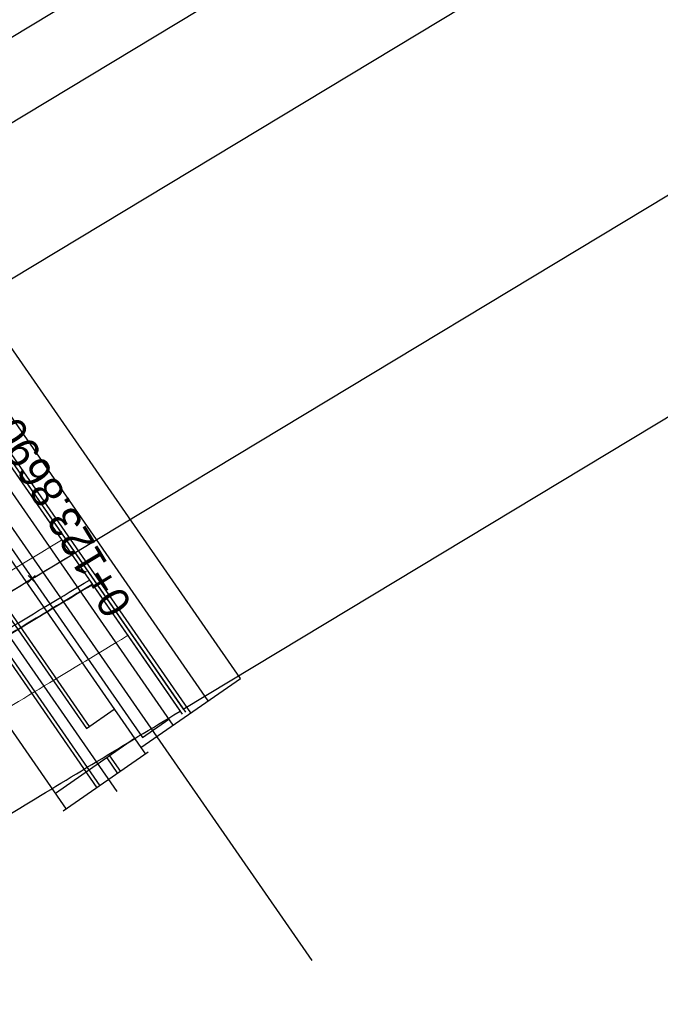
# Model space of a CAD drawing. Header units: metres. Extents: x 3458045 to 3462392, y 5482308 to 5484762.
# Tile 175 of 256: x 3459784 to 3459802, y 5483688 to 5483716. Entities that reach past the tile are written whole.
import ezdxf
from ezdxf.enums import TextEntityAlignment as Align

# ---------------------------------------------------------------- set-up
doc = ezdxf.new("R2010")
doc.units = ezdxf.units.M
doc.header["$PDMODE"] = 3
doc.header["$PDSIZE"] = 0.1
doc.linetypes.add('GETRENNT', pattern=[31.75, 12.7, -6.35, 0, -6.35, 0, -6.35])
doc.linetypes.add('VERDECKT', pattern=[9.525, 6.35, -3.175])
doc.layers.get('0').update_dxf_attribs({"linetype": 'CONTINUOUS'})
for name, color, linetype in [('SP_ACHSE_6522', 7, 'CONTINUOUS'), ('SP_ACHSE_8559', 7, 'CONTINUOUS'), ('SP_AXIS', 7, 'CONTINUOUS'), ('SP_BW5xx-BrückenB44', 7, 'CONTINUOUS')]:
    doc.layers.add(name, color=color, linetype=linetype)
doc.styles.add('K_ISOCP', font='k_isocp.shx')

# ---------------------------------------------------------------- blocks, each defined once
blk = doc.blocks.new('kmr_li')
at = {"color": 1, "linetype": 'Continuous'}
blk.add_line((0, 0), (0, 3.5714), dxfattribs=at)
at = {"color": 1}
for p, q in [((0, 0), (-0.3062, 0.9075)), ((-0.3062, 0.9075), (0, 0.5188)), ((0, 0), (0.3062, 0.9075)), ((0.3062, 0.9075), (0, 0.5188))]:
    blk.add_line(p, q, dxfattribs=at)
at = {"color": 1, "linetype": 'Continuous', "style": 'K_ISOCP'}
blk.add_attdef('STATION', text='', height=1, rotation=270.00006, dxfattribs=at).set_placement((0, 4.404), align=Align.MIDDLE_RIGHT)
blk.add_attdef('PARAOL', text='', height=1, rotation=270.00006, dxfattribs=at).set_placement((0.5, 1), align=Align.BOTTOM_RIGHT)
blk.add_attdef('PARAUL', text='', height=1, rotation=270.00006, dxfattribs=at).set_placement((-0.5, 1), align=Align.TOP_RIGHT)

msp = doc.modelspace()

# ---------------------------------------------------------------- linework, layer by layer
at = {"layer": 'SP_ACHSE_6522'}
msp.add_lwpolyline([(3459690.7881, 5483531.9132, -0.2377022), (3459686.1518, 5483610.9287, -0.0061985), (3459687.0669, 5483612.9743, -0.0121933), (3459689.202, 5483617.3074, -0.0105958), (3459691.5324, 5483621.5387, -0.0089985), (3459694.0269, 5483625.6756, -0.0074011), (3459696.6557, 5483629.7285, -0.0058038), (3459699.3906, 5483633.7106, -0.0926184), (3459762.8248, 5483695.6159, -0.000188), (3459762.9764, 5483695.717, -0.0049276), (3459767.5685, 5483698.7086, -0.0035197), (3459772.2105, 5483701.6223, -0.0021118), (3459776.885, 5483704.4835, -0.0007039), (3459781.5756, 5483707.3183), (3459851.7814, 5483749.6586)], format="xyb", dxfattribs=at)
at = {"layer": 'SP_ACHSE_8559'}
msp.add_lwpolyline([(3459696.9548, 5483536.2327, -0.2344318), (3459692.8953, 5483607.6275, -0.0063737), (3459693.7491, 5483609.5568, -0.0124985), (3459695.7467, 5483613.6421, -0.0108016), (3459697.9326, 5483617.63, -0.0091049), (3459700.2755, 5483621.5278, -0.0074082), (3459702.7459, 5483625.3463, -0.0057115), (3459705.3156, 5483629.0986, -0.0928262), (3459766.845, 5483689.2823, -0.0001911), (3459766.9943, 5483689.382, -0.005006), (3459771.5129, 5483692.3293, -0.0035757), (3459776.0813, 5483695.1986, -0.0021454), (3459780.6824, 5483698.0155, -0.0007151), (3459785.2995, 5483700.806), (3459855.6534, 5483743.2356)], format="xyb", dxfattribs=at)
at = {"layer": 'SP_AXIS'}
msp.add_lwpolyline([(3459690.7881, 5483531.9132, -0.2377022), (3459686.1518, 5483610.9287, -0.0061985), (3459687.0669, 5483612.9743, -0.0121933), (3459689.202, 5483617.3074, -0.0105958), (3459691.5324, 5483621.5387, -0.0089985), (3459694.0269, 5483625.6756, -0.0074011), (3459696.6557, 5483629.7285, -0.0058038), (3459699.3906, 5483633.7106, -0.0926184), (3459762.8248, 5483695.6159, -0.000188), (3459762.9764, 5483695.717, -0.0049276), (3459767.5685, 5483698.7086, -0.0035197), (3459772.2105, 5483701.6223, -0.0021118), (3459776.885, 5483704.4835, -0.0007039), (3459781.5756, 5483707.3183), (3459851.7814, 5483749.6586)], format="xyb", dxfattribs=at)
at = {"layer": 'SP_BW5xx-BrückenB44', "color": 96}
for p, q in [((3459760.0036, 5483737.0725), (3459788.2819, 5483696.2695)), ((3459760.0036, 5483737.0725), (3459788.2819, 5483696.2695)), ((3459760.09, 5483737.1233), (3459788.3106, 5483696.4036)), ((3459760.09, 5483737.1233), (3459788.3677, 5483696.3212)), ((3459760.09, 5483737.1233), (3459788.3677, 5483696.3212)), ((3459789.0099, 5483696.6444), (3459762.2549, 5483735.2494)), ((3459788.5168, 5483696.3026), (3459761.7618, 5483734.9076)), ((3459761.2497, 5483734.587), (3459788.0201, 5483695.9626)), ((3459777.5943, 5483711.6907), (3459788.2248, 5483696.3518)), ((3459774.41, 5483708.9268), (3459785.0269, 5483693.6076)), ((3459776.9225, 5483708.5493), (3459785.6756, 5483695.9194)), ((3459776.2813, 5483708.2457), (3459785.9721, 5483694.2627)), ((3459776.2548, 5483708.1083), (3459785.8899, 5483694.2057)), ((3459786.9451, 5483695.5826), (3459784.7247, 5483694.0437)), ((3459787.116, 5483695.336), (3459787.2473, 5483695.1465)), ((3459786.163, 5483695.0406), (3459786.4653, 5483694.6045)), ((3459786.2452, 5483695.0975), (3459786.5474, 5483694.6614))]:
    msp.add_line(p, q, dxfattribs=at)
at = {"layer": 'SP_BW5xx-BrückenB44', "color": 96, "ltscale": 0.3}
for p, q in [((3459789.0099, 5483696.6444), (3459762.2549, 5483735.2494)), ((3459788.5168, 5483696.3026), (3459761.7618, 5483734.9076))]:
    msp.add_line(p, q, dxfattribs=at)
at = {"layer": 'SP_BW5xx-BrückenB44', "color": 96, "linetype": 'GETRENNT', "ltscale": 0.8}
msp.add_line((3459786.4519, 5483694.097), (3459773.4839, 5483712.8087), dxfattribs=at)
at = {"layer": 'SP_BW5xx-BrückenB44', "color": 96, "ltscale": 0.5}
msp.add_line((3459787.329, 5483695.2031), (3459784.9389, 5483693.5467), dxfattribs=at)
at = {"layer": 'SP_BW5xx-BrückenB44', "color": 96}
for points in [[(3459777.6801, 5483711.7424, -0.0001349), (3459778.5826, 5483712.2864), (3459848.786, 5483754.6252)], [(3459778.8502, 5483710.0541, -0.0001183), (3459779.6405, 5483710.5305), (3459849.8447, 5483752.8698)], [(3459785.2713, 5483700.7891, -0.0000044), (3459785.2995, 5483700.806), (3459855.6534, 5483743.2356)], [(3459692.0439, 5483605.5551, -0.0069627), (3459692.8953, 5483607.6275, -0.0063737), (3459693.7491, 5483609.5568, -0.0124985), (3459695.7467, 5483613.6421, -0.0108016), (3459697.9326, 5483617.63, -0.0091049), (3459700.2755, 5483621.5278, -0.0074082), (3459702.7459, 5483625.3463, -0.0057105), (3459705.3156, 5483629.0986, -0.0928267), (3459766.845, 5483689.2823, -0.0001911), (3459766.9943, 5483689.382, -0.005006), (3459771.5129, 5483692.3293, -0.0035757), (3459776.0813, 5483695.1986, -0.0021454), (3459780.6824, 5483698.0155, -0.0006975), (3459785.1855, 5483700.7373)], [(3459696.9813, 5483603.5603, -0.0071059), (3459697.7921, 5483605.5354, -0.0063737), (3459698.5907, 5483607.34, -0.0124985), (3459700.4705, 5483611.184, -0.0108016), (3459702.5458, 5483614.9702, -0.0091049), (3459704.7888, 5483618.7019, -0.0074082), (3459707.1734, 5483622.3878, -0.0057106), (3459709.6744, 5483626.0398, -0.0928281), (3459769.8042, 5483684.8552, -0.0001911), (3459769.9501, 5483684.9527, -0.005006), (3459774.3772, 5483687.8403, -0.0035757), (3459778.8812, 5483690.6691, -0.0021454), (3459783.4433, 5483693.4622, -0.0007151), (3459788.0474, 5483696.2448), (3459788.2248, 5483696.3518)]]:
    msp.add_lwpolyline(points, format="xyb", dxfattribs=at)
at = {"layer": 'SP_BW5xx-BrückenB44', "color": 96, "ltscale": 0.3}
msp.add_lwpolyline([(3459791.9244, 5483689.3635), (3459757.4754, 5483739.0702)], dxfattribs=at)
at = {"layer": 'SP_BW5xx-BrückenB44', "color": 96}
for points in [[(3459788.3106, 5483696.4036), (3459858.4034, 5483738.6757)], [(3459789.914, 5483697.271), (3459763.159, 5483735.876), (3459760.3457, 5483733.9604), (3459771.0282, 5483718.5475)], [(3459761.3689, 5483734.4152), (3459760.6249, 5483733.9086), (3459787.1666, 5483695.6141), (3459787.9068, 5483696.1261)], [(3459776.6644, 5483710.4156), (3459787.116, 5483695.336), (3459789.914, 5483697.271)], [(3459776.7821, 5483708.5764), (3459785.5934, 5483695.8625), (3459786.3755, 5483696.4045)]]:
    msp.add_lwpolyline(points, dxfattribs=at)
at = {"layer": 'SP_BW5xx-BrückenB44', "color": 96, "linetype": 'VERDECKT', "lineweight": 13, "ltscale": 2, "flags": 128}
msp.add_lwpolyline([(3459691.5803, 5483605.7424, -0.0069502), (3459692.4355, 5483607.8239, -0.0063737), (3459693.2944, 5483609.7649, -0.0124985), (3459695.3032, 5483613.8729, -0.0108016), (3459697.4994, 5483617.8797, -0.0091049), (3459699.8517, 5483621.7932, -0.0074082), (3459702.3301, 5483625.6241, -0.0057097), (3459704.9063, 5483629.3858, -0.0928259), (3459766.5672, 5483689.698, -0.0001911), (3459766.7168, 5483689.7979, -0.005006), (3459771.2439, 5483692.7508, -0.0035757), (3459775.8184, 5483695.6239, -0.0021454), (3459780.4232, 5483698.4431, -0.0006933), (3459784.9001, 5483701.1491)], format="xyb", dxfattribs=at)
at = {"layer": 'SP_BW5xx-BrückenB44', "color": 96, "lineweight": 13}
for points in [[(3459692.9711, 5483605.1805, -0.0069881), (3459693.8149, 5483607.2346, -0.0063737), (3459694.6583, 5483609.1405, -0.0124985), (3459696.6338, 5483613.1805, -0.0108016), (3459698.7989, 5483617.1305, -0.0091049), (3459701.1231, 5483620.9971, -0.0074082), (3459703.5773, 5483624.7907, -0.0057105), (3459706.1342, 5483628.5242, -0.0928267), (3459767.4008, 5483688.4509, -0.0001911), (3459767.5494, 5483688.5502, -0.005006), (3459772.0508, 5483691.4863, -0.0035757), (3459776.6071, 5483694.348, -0.0021454), (3459781.2009, 5483697.1604, -0.000706), (3459785.7563, 5483699.9138)], [(3459694.5937, 5483604.5249, -0.0070342), (3459695.4242, 5483606.5471, -0.0063737), (3459696.2494, 5483608.412, -0.0124985), (3459698.1862, 5483612.3727, -0.0108016), (3459700.315, 5483616.2564, -0.0091049), (3459702.6063, 5483620.0684, -0.0074082), (3459705.0324, 5483623.8184, -0.0057105), (3459707.5667, 5483627.519, -0.0928267), (3459768.3733, 5483686.996, -0.0001911), (3459768.5208, 5483687.0946, -0.005006), (3459772.9921, 5483690.011, -0.0035757), (3459777.5273, 5483692.8594, -0.0021454), (3459782.1082, 5483695.664, -0.0007151), (3459786.7186, 5483698.4505), (3459786.7551, 5483698.4725)]]:
    msp.add_lwpolyline(points, format="xyb", dxfattribs=at)
at = {"layer": 'SP_BW5xx-BrückenB44', "color": 96, "flags": 128}
for points in [[(3459693.0847, 5483605.8357, -0.0049426), (3459693.6885, 5483607.2887, -0.0063737), (3459694.5333, 5483609.1977, -0.0124985), (3459696.5119, 5483613.244, -0.0108016), (3459698.6798, 5483617.1992, -0.0091049), (3459701.0065, 5483621.0701, -0.0074082), (3459703.463, 5483624.8671, -0.0057105), (3459706.0216, 5483628.6032, -0.0928243), (3459767.3243, 5483688.5653, -0.0001911), (3459767.4731, 5483688.6646, -0.005006), (3459771.9768, 5483691.6022, -0.0035757), (3459776.5348, 5483694.465, -0.0021454), (3459781.1296, 5483697.278, -0.0007048), (3459785.6778, 5483700.027, -0.0004802)], [(3459693.2238, 5483605.7795, -0.0049426), (3459693.8264, 5483607.2298, -0.0063737), (3459694.6697, 5483609.1353, -0.0124985), (3459696.6449, 5483613.1747, -0.0108016), (3459698.8097, 5483617.1243, -0.0091049), (3459701.1337, 5483620.9905, -0.0074082), (3459703.5877, 5483624.7838, -0.0057105), (3459706.1444, 5483628.517, -0.0928243), (3459767.4077, 5483688.4405, -0.0001911), (3459767.5563, 5483688.5398, -0.005006), (3459772.0575, 5483691.4758, -0.0035757), (3459776.6137, 5483694.3374, -0.0021454), (3459781.2074, 5483697.1497, -0.0007061), (3459785.7634, 5483699.9035, -0.0005392)]]:
    msp.add_lwpolyline(points, format="xyb", dxfattribs=at)
at = {"layer": 'SP_BW5xx-BrückenB44', "color": 96}
msp.add_point((3459784.0622, 5483700.0585), dxfattribs=at)

# ---------------------------------------------------------------- block references
at = {"layer": 'SP_AXIS', "color": 0}
ref = msp.add_blockref('kmr_li', (3459775.3544, 5483717.6418), dxfattribs=dict(at, xscale=3.5000000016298, yscale=3.5000000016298, zscale=3.5000000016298, rotation=211.0895658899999))
ref.add_attrib('STATION', '0+123.8690', dxfattribs={"layer": '0', "color": 1, "linetype": 'Continuous', "height": 0.875, "rotation": 121.08962, "style": 'K_ISOCP'}).set_placement((3459783.3139, 5483704.4418), align=Align.MIDDLE_RIGHT)
ref.add_attrib('PARAOL', 'A=75.7862', dxfattribs={"layer": '0', "color": 1, "linetype": 'Continuous', "height": 0.875, "rotation": 121.08962, "style": 'K_ISOCP'}).set_placement((3459775.6631, 5483713.7409), align=Align.BOTTOM_RIGHT)
ref.add_attrib('PARAUL', 'R=¢', dxfattribs={"layer": '0', "color": 1, "linetype": 'Continuous', "height": 0.875, "rotation": 121.08962, "style": 'K_ISOCP'}).set_placement((3459778.6604, 5483715.5482), align=Align.TOP_RIGHT)

doc.saveas('drawing.dxf')
